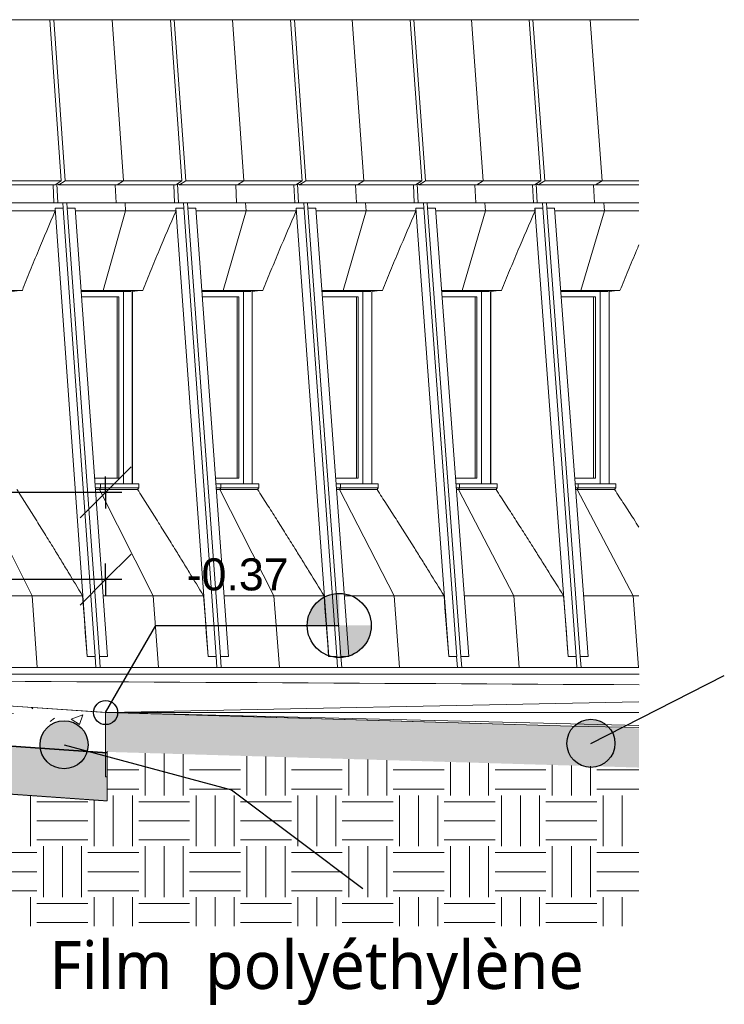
# Model space of a CAD drawing. Header units: centimetres. Extents: x -1261 to 4500, y -385 to 591.
# Tile 7 of 16: x 1493 to 1933, y -219 to 396. Entities that reach past the tile are written whole.
import ezdxf

# ---------------------------------------------------------------- set-up
doc = ezdxf.new("R2010")
doc.units = ezdxf.units.CM
doc.linetypes.add('Projeté', pattern=[0.396875, 0.238125, -0.15875])
for name, color, linetype, lineweight in [('0-1', 7, 'Continuous', 5), ('ANNOTATIONS-2', 7, 'Continuous', 9), ('ANNOTATIONS-4', 7, 'Continuous', 35), ('ANNOTATIONS-5', 7, 'Projeté', 9), ('COTGEN-100', 7, 'Continuous', 30), ('SERRU-traverse', 7, 'Continuous', 9), ('SOL', 7, 'Continuous', 13), ('Solide topographique', 7, 'Continuous', 9)]:
    doc.layers.add(name, color=color, linetype=linetype, lineweight=lineweight)
for name, color, linetype, lineweight, true_color in [('A-FLOR-PATT-2', 9, 'Continuous', 9, 0x808080), ('ANNOTATIONS-1', 9, 'Continuous', 9, 0x808080), ('COTGEN-1', 9, 'Continuous', 30, 0x808080), ('MENUISERIES-1', 9, 'Continuous', 13, 0x808080), ('MENUISERIES-2', 9, 'Continuous', 9, 0x808080), ('MENUISERIES-3', 7, 'Continuous', 13, 0x5c63b1), ('MUR-1', 9, 'Continuous', 18, 0x808080), ('OSSATURE-2', 9, 'Continuous', 9, 0x808080), ('OSSATURE-3', 9, 'Continuous', 18, 0x808080), ('SERRU-2', 9, 'Continuous', 9, 0x808080), ('SOL-1', 9, 'Continuous', 13, 0x808080), ('SOL-2', 9, 'Continuous', 18, 0x808080), ('SOL_C-1', 9, 'Continuous', 13, 0x808080), ('TITRARCHI-1', 1, 'Continuous', 30, 0xff0000), ('TITRARCHI-2', 7, 'Continuous', 30, 0xa0a0a0), ('Z-2', 9, 'Continuous', 9, 0x808080)]:
    doc.layers.add(name, color=color, linetype=linetype, lineweight=lineweight, true_color=true_color)
doc.styles.add('Arial', font='arial.ttf', dxfattribs={"height": 20})
doc.styles.add('Arial_2', font='arial.ttf', dxfattribs={"height": 25})
doc.styles.add('Trebuchet MS', font='trebuc.ttf', dxfattribs={"height": 30})
doc.dimstyles.new('DRMN_COTE', dxfattribs={"dimscale": 30.48, "dimtxt": 25.506485, "dimasz": 1.041667, "dimexe": 0.328084, "dimexo": 0.0625, "dimgap": 0.065617, "dimtad": 1, "dimlfac": 0.01, "dimrnd": 0.01, "dimzin": 0, "dimdsep": 46, "dimtxsty": 'Arial_2', "dimblk1": 'OBLIQUE', "dimblk2": 'OBLIQUE', "dimsah": 1, "dimcen": 0.09, "dimdle": 0.328084, "dimazin": 0, "dimtfac": 1, "dimtdec": 4, "dimtix": 1, "dimtmove": 0, "dimatfit": 3, "dimfxl": 0.328084, "dimfxlon": 1, "dimtvp": 1, "dimtolj": 1, "dimtzin": 0, "dimarcsym": 2})

# ---------------------------------------------------------------- blocks, each defined once
blk = doc.blocks.new('XXX_VIDE FENETRE - 550-377501-2021_015_1011_ARC_1_100_Coupe 3_ rampe PMR')
at = {"layer": 'MENUISERIES-1'}
for p, q in [((-208.82, 222.48), (-187.52, 222.48)), ((-191.35, 222.48), (-208.82, 222.48)), ((-187.52, 222.48), (-191.35, 222.48)), ((-187.52, 109.31), (-187.52, 222.48)), ((-184.64, 105.81), (-184.64, 225.88)), ((-178.96, 105.81), (-178.96, 225.98)), ((-191.35, 109.31), (-200.36, 109.31)), ((-200.36, 109.31), (-187.52, 109.31)), ((-184.64, 105.81), (-200.09, 105.81)), ((-200.09, 105.81), (-178.96, 105.81)), ((-191.35, 109.31), (-187.52, 109.31)), ((-178.96, 105.81), (-184.64, 105.81))]:
    blk.add_line(p, q, dxfattribs=at)
at = {"layer": 'MENUISERIES-3'}
for p, q in [((-208.82, 222.48), (-188.66, 222.48)), ((-189.51, 222.48), (-208.82, 222.48)), ((-188.66, 222.48), (-189.51, 222.48)), ((-188.66, 109.31), (-188.66, 222.48)), ((-200.36, 109.31), (-189.51, 109.31)), ((-188.66, 109.31), (-200.36, 109.31)), ((-189.51, 109.31), (-188.66, 109.31))]:
    blk.add_line(p, q, dxfattribs=at)
blk = doc.blocks.new('XXX_VIDE FENETRE - 550-V2-2021_015_1011_ARC_1_100_Coupe 3_ rampe PMR')
at = {"layer": 'MENUISERIES-1'}
for p, q in [((-283.17, 222.48), (-261.51, 222.48)), ((-265.34, 222.48), (-283.17, 222.48)), ((-261.51, 222.48), (-265.34, 222.48)), ((-261.51, 109.31), (-261.51, 222.48)), ((-258.63, 105.81), (-258.63, 225.88)), ((-252.95, 105.81), (-252.95, 225.98)), ((-265.34, 109.31), (-274.78, 109.31)), ((-274.78, 109.31), (-261.51, 109.31)), ((-258.63, 105.81), (-274.52, 105.81)), ((-274.52, 105.81), (-252.95, 105.81)), ((-265.34, 109.31), (-261.51, 109.31)), ((-252.95, 105.81), (-258.63, 105.81))]:
    blk.add_line(p, q, dxfattribs=at)
at = {"layer": 'MENUISERIES-3'}
for p, q in [((-283.17, 222.48), (-262.64, 222.48)), ((-263.49, 222.48), (-283.17, 222.48)), ((-262.64, 222.48), (-263.49, 222.48)), ((-262.64, 109.31), (-262.64, 222.48)), ((-274.78, 109.31), (-263.49, 109.31)), ((-262.64, 109.31), (-274.78, 109.31)), ((-263.49, 109.31), (-262.64, 109.31))]:
    blk.add_line(p, q, dxfattribs=at)
blk = doc.blocks.new('XXX_VIDE FENETRE - 550-V3-2021_015_1011_ARC_1_100_Coupe 3_ rampe PMR')
at = {"layer": 'MENUISERIES-1'}
for p, q in [((-357.84, 222.48), (-335.53, 222.48)), ((-339.29, 222.48), (-357.84, 222.48)), ((-335.53, 222.48), (-339.29, 222.48)), ((-335.53, 109.31), (-335.53, 222.48)), ((-332.63, 105.81), (-332.63, 225.88)), ((-327.05, 105.81), (-327.05, 225.98)), ((-339.29, 109.31), (-349.53, 109.31)), ((-349.53, 109.31), (-335.53, 109.31)), ((-332.63, 105.81), (-349.28, 105.81)), ((-349.28, 105.81), (-327.05, 105.81)), ((-339.29, 109.31), (-335.53, 109.31)), ((-327.05, 105.81), (-332.63, 105.81))]:
    blk.add_line(p, q, dxfattribs=at)
at = {"layer": 'MENUISERIES-3'}
for p, q in [((-357.84, 222.48), (-336.65, 222.48)), ((-337.48, 222.48), (-357.84, 222.48)), ((-336.65, 222.48), (-337.48, 222.48)), ((-336.65, 109.31), (-336.65, 222.48)), ((-349.53, 109.31), (-337.48, 109.31)), ((-336.65, 109.31), (-349.53, 109.31)), ((-337.48, 109.31), (-336.65, 109.31))]:
    blk.add_line(p, q, dxfattribs=at)
blk = doc.blocks.new('XXX_VIDE FENETRE - 550-V4-2021_015_1011_ARC_1_100_Coupe 3_ rampe PMR')
at = {"layer": 'MENUISERIES-1'}
for p, q in [((-432.84, 222.48), (-410.03, 222.48)), ((-413.75, 222.48), (-432.84, 222.48)), ((-410.03, 222.48), (-413.75, 222.48)), ((-410.03, 109.31), (-410.03, 222.48)), ((-407.11, 105.81), (-407.11, 225.88)), ((-401.59, 105.81), (-401.59, 225.98)), ((-413.75, 109.31), (-424.61, 109.31)), ((-424.61, 109.31), (-410.03, 109.31)), ((-407.11, 105.81), (-424.36, 105.81)), ((-424.36, 105.81), (-401.59, 105.81)), ((-413.75, 109.31), (-410.03, 109.31)), ((-401.59, 105.81), (-407.11, 105.81))]:
    blk.add_line(p, q, dxfattribs=at)
at = {"layer": 'MENUISERIES-3'}
for p, q in [((-432.84, 222.48), (-411.13, 222.48)), ((-411.96, 222.48), (-432.84, 222.48)), ((-411.13, 222.48), (-411.96, 222.48)), ((-411.13, 109.31), (-411.13, 222.48)), ((-424.61, 109.31), (-411.96, 109.31)), ((-411.13, 109.31), (-424.61, 109.31)), ((-411.96, 109.31), (-411.13, 109.31))]:
    blk.add_line(p, q, dxfattribs=at)
blk = doc.blocks.new('XXX_VIDE FENETRE - 550-V5-2021_015_1011_ARC_1_100_Coupe 3_ rampe PMR')
at = {"layer": 'MENUISERIES-1'}
for p, q in [((-508.15, 222.48), (-484.84, 222.48)), ((-488.53, 222.48), (-508.15, 222.48)), ((-484.84, 222.48), (-488.53, 222.48)), ((-484.84, 109.31), (-484.84, 222.48)), ((-481.91, 105.81), (-481.91, 225.88)), ((-476.45, 105.81), (-476.45, 225.98)), ((-488.53, 109.31), (-500.01, 109.31)), ((-500.01, 109.31), (-484.84, 109.31)), ((-481.91, 105.81), (-499.76, 105.81)), ((-499.76, 105.81), (-476.45, 105.81)), ((-488.53, 109.31), (-484.84, 109.31)), ((-476.45, 105.81), (-481.91, 105.81))]:
    blk.add_line(p, q, dxfattribs=at)
at = {"layer": 'MENUISERIES-3'}
for p, q in [((-508.15, 222.48), (-485.93, 222.48)), ((-486.75, 222.48), (-508.15, 222.48)), ((-485.93, 222.48), (-486.75, 222.48)), ((-485.93, 109.31), (-485.93, 222.48)), ((-500.01, 109.31), (-486.75, 109.31)), ((-485.93, 109.31), (-500.01, 109.31)), ((-486.75, 109.31), (-485.93, 109.31))]:
    blk.add_line(p, q, dxfattribs=at)
blk = doc.blocks.new('Garde-corps - Garde-corps-488018-2021_015_1011_ARC_1_100_Coupe 3_ rampe PMR')
at = {"layer": 'SERRU-traverse'}
for p, q in [((-492.26, -37.03), (-1019.02, -0.01)), ((-492.24, -37.03), (-1014.22, -0.35))]:
    blk.add_line(p, q, dxfattribs=at)
blk = doc.blocks.new('B02_ARC_rvt-2-2021_015_1011_ARC_1_100_Coupe 3_ rampe PMR')
at = {"layer": 'A-FLOR-PATT-2'}
h = blk.add_hatch(dxfattribs=at)
h.set_pattern_fill('FP_6', color=256, style=0, pattern_type=2)
h.set_pattern_definition([(50, (-980.47, -180), (72.874, -6.376), [7.62, -83.82]), (355, (-980.47, -180), (-14.097, 76.422), [6.096, -67.056]), (100.451, (-974.4, -180.53), (58.777, 70.047), [6.476, -71.236]), (46.184, (-980.47, -159.68), (108.431, -16.817), [11.43, -125.73]), (96.636, (-971.44, -161.08), (94.96, 98.97), [9.714, -106.854]), (351.184, (-980.47, -159.68), (94.962, 98.97), [9.144, -100.584]), (21, (-970.31, -164.76), (60.646, -40.9065), [7.62, -83.82]), (326, (-970.31, -164.76), (24.721, 73.675), [6.096, -67.056]), (71.451, (-965.26, -168.17), (85.367, 32.769), [6.476, -71.236]), (37.5, (-980.472, -180), (1.2355, 33.8224), [3.353, -62.89, 3.353, -64.719, -67.31]), (37.5, (-980.472, -180), (1.2355, 33.8224), [-134.315, 3.353, -63.957]), (7.5, (-980.472, -180), (26.7281, 40.0725), [3.353, -35.458, 3.353, -61.366, -25.654]), (7.5, (-980.472, -180), (26.7281, 40.0725), [-103.53, 3.353, -22.301]), (327.5, (-1003.13, -180), (54.2363, -2.2921), [3.353, -22.047, 3.353, -75.895, -105.156]), (327.5, (-1003.13, -180), (54.2363, -2.2921), [-104.648, 3.353, -101.803]), (317.5, (-1013.29, -180), (59.2516, 10.17), [3.353, -29.667, 3.353, -49.276, -74.676]), (317.5, (-1013.29, -180), (59.2516, 10.17), [-85.649, 3.353, -71.323])])
h.paths.add_polyline_path([(-493.11, -62), (-493.11, -37), (-590.89, -30.19), (-1040.09, 0), (-1298.26, 0), (-1298.26, -25), (-1039.84, -25), (-534.74, -59.07), (-497.3, -61.71)])
at = {"layer": 'SOL'}
for p, q in [((-492.46, -37.01), (-160.4, -45.12)), ((-202.32, -45.56), (-492.4, -37.01))]:
    blk.add_line(p, q, dxfattribs=at)
at = {"layer": 'SOL-1'}
for p, q in [((-1019.04, -0.03), (-492.96, -37)), ((-492.96, -37), (-493.11, -37)), ((-493.11, -37), (-492.9, -37)), ((-492.61, -37), (-160.4, -37))]:
    blk.add_line(p, q, dxfattribs=at)
at = {"layer": 'SOL_C-1'}
for p, q in [((-493.11, -37), (-570.52, -31.56)), ((-493.11, -62), (-493.11, -37)), ((-202.32, -45.56), (-493.11, -37)), ((-493.11, -37), (-493.11, -77)), ((-160.4, -46.25), (-202.32, -45.56)), ((-570.52, -56.56), (-493.11, -62)), ((-493.11, -77), (-492.12, -77.03))]:
    blk.add_line(p, q, dxfattribs=at)
at = {"layer": 'Solide topographique'}
for p, q in [((-160.4, -30.3), (-491.82, -37)), ((-492.12, -77.03), (-492.12, -92.14))]:
    blk.add_line(p, q, dxfattribs=at)
blk.add_open_spline([(-672.71, -16.8), (-499.49, -17.74), (-328.64, -18.67), (-160.32, -19.61)], degree=3, dxfattribs=at)
at = {"layer": 'MENUISERIES-2'}
for name in ['XXX_VIDE FENETRE - 550-V5-2021_015_1011_ARC_1_100_Coupe 3_ rampe PMR', 'XXX_VIDE FENETRE - 550-V4-2021_015_1011_ARC_1_100_Coupe 3_ rampe PMR', 'XXX_VIDE FENETRE - 550-V3-2021_015_1011_ARC_1_100_Coupe 3_ rampe PMR', 'XXX_VIDE FENETRE - 550-V2-2021_015_1011_ARC_1_100_Coupe 3_ rampe PMR', 'XXX_VIDE FENETRE - 550-377501-2021_015_1011_ARC_1_100_Coupe 3_ rampe PMR']:
    blk.add_blockref(name, (0, 0), dxfattribs=at)
at = {"layer": 'SERRU-2'}
blk.add_blockref('Garde-corps - Garde-corps-488018-2021_015_1011_ARC_1_100_Coupe 3_ rampe PMR', (0, 0), dxfattribs=at)
blk = doc.blocks.new('20_MUR PREFA_01 - Type 1-V16-2021_015_1011_ARC_1_100_Coupe 3_ rampe PMR')
at = {"layer": 'Z-2'}
for p, q in [((-564.43, 395.59), (-575.89, 395.59)), ((-557.4, 294.93), (-564.43, 395.59)), ((-562.46, 292.47), (-561.93, 281.23)), ((-557.4, 294.93), (-561.26, 292.47)), ((-556.43, 281.23), (-561.93, 281.23)), ((-556.08, 276.17), (-556.43, 281.23)), ((-570.01, 226.58), (-556.08, 276.17)), ((-570.01, 226.58), (-575.41, 225.88)), ((-574.76, 105.79), (-571.63, 105.79)), ((-571.63, 103.42), (-571.63, 105.79)), ((-571.63, 103.42), (-572.24, 102.3)), ((-539.03, 35.93), (-572.24, 102.3)), ((-535.76, -8.88), (-539.03, 35.93)), ((-535.76, -8.88), (-545.04, -8.88))]:
    blk.add_line(p, q, dxfattribs=at)
blk = doc.blocks.new('20_MUR PREFA_01 - Type 1-V17-2021_015_1011_ARC_1_100_Coupe 3_ rampe PMR')
at = {"layer": 'Z-2'}
for p, q in [((-489.05, 395.59), (-500.63, 395.59)), ((-481.96, 294.93), (-489.05, 395.59)), ((-487.06, 292.47), (-486.53, 281.23)), ((-481.96, 294.93), (-485.85, 292.47)), ((-480.97, 281.23), (-486.53, 281.23)), ((-480.62, 276.17), (-480.97, 281.23)), ((-494.69, 226.58), (-480.62, 276.17)), ((-494.69, 226.58), (-500.14, 225.88)), ((-499.48, 105.79), (-496.33, 105.79)), ((-496.33, 103.42), (-496.33, 105.79)), ((-496.33, 103.42), (-496.94, 102.3)), ((-463.4, 35.93), (-496.94, 102.3)), ((-460.09, -8.88), (-463.4, 35.93)), ((-460.09, -8.88), (-469.47, -8.88))]:
    blk.add_line(p, q, dxfattribs=at)
blk = doc.blocks.new('20_MUR PREFA_01 - Type 1-V18-2021_015_1011_ARC_1_100_Coupe 3_ rampe PMR')
at = {"layer": 'Z-2'}
for p, q in [((-414, 395.59), (-425.69, 395.59)), ((-406.83, 294.93), (-414, 395.59)), ((-411.98, 292.47), (-411.44, 281.23)), ((-406.83, 294.93), (-410.76, 292.47)), ((-405.83, 281.23), (-411.44, 281.23)), ((-405.47, 276.17), (-405.83, 281.23)), ((-419.69, 226.58), (-405.47, 276.17)), ((-419.69, 226.58), (-425.19, 225.88)), ((-424.36, 105.79), (-421.34, 105.79)), ((-421.34, 103.42), (-421.34, 105.79)), ((-421.34, 103.42), (-421.96, 102.3)), ((-388.08, 35.93), (-421.96, 102.3)), ((-384.74, -8.88), (-388.08, 35.93)), ((-384.74, -8.88), (-394.22, -8.88))]:
    blk.add_line(p, q, dxfattribs=at)
blk = doc.blocks.new('20_MUR PREFA_01 - Type 1-V19-2021_015_1011_ARC_1_100_Coupe 3_ rampe PMR')
at = {"layer": 'Z-2'}
for p, q in [((-339.26, 395.59), (-351.06, 395.59)), ((-332.02, 294.93), (-339.26, 395.59)), ((-337.22, 292.47), (-336.68, 281.23)), ((-332.02, 294.93), (-335.99, 292.47)), ((-331.01, 281.23), (-336.68, 281.23)), ((-330.65, 276.17), (-331.01, 281.23)), ((-345, 226.58), (-330.65, 276.17)), ((-345, 226.58), (-350.56, 225.88)), ((-349.28, 105.79), (-346.67, 105.79)), ((-346.67, 103.42), (-346.67, 105.79)), ((-346.67, 103.42), (-347.3, 102.3)), ((-313.09, 35.93), (-347.3, 102.3)), ((-309.72, -8.88), (-313.09, 35.93)), ((-309.72, -8.88), (-319.28, -8.88))]:
    blk.add_line(p, q, dxfattribs=at)
blk = doc.blocks.new('20_MUR PREFA_01 - Type 1-V20-2021_015_1011_ARC_1_100_Coupe 3_ rampe PMR')
at = {"layer": 'Z-2'}
for p, q in [((-264.84, 395.59), (-276.76, 395.59)), ((-257.53, 294.93), (-264.84, 395.59)), ((-262.79, 292.47), (-262.24, 281.23)), ((-257.53, 294.93), (-261.54, 292.47)), ((-256.52, 281.23), (-262.24, 281.23)), ((-256.15, 276.17), (-256.52, 281.23)), ((-270.64, 226.58), (-256.15, 276.17)), ((-270.64, 226.58), (-276.26, 225.88)), ((-274.52, 105.79), (-272.33, 105.79)), ((-272.33, 103.42), (-272.33, 105.79)), ((-272.33, 103.42), (-272.97, 102.3)), ((-238.42, 35.93), (-272.97, 102.3)), ((-235.02, -8.88), (-238.42, 35.93)), ((-235.02, -8.88), (-244.68, -8.88))]:
    blk.add_line(p, q, dxfattribs=at)
blk = doc.blocks.new('20_MUR PREFA_01 - Type 1-V21-2021_015_1011_ARC_1_100_Coupe 3_ rampe PMR')
at = {"layer": 'Z-2'}
for p, q in [((-190.76, 395.59), (-202.79, 395.59)), ((-183.38, 294.93), (-190.76, 395.59)), ((-188.69, 292.47), (-188.13, 281.23)), ((-183.38, 294.93), (-187.42, 292.47)), ((-182.35, 281.23), (-188.13, 281.23)), ((-181.98, 276.17), (-182.35, 281.23)), ((-196.61, 226.58), (-181.98, 276.17)), ((-196.61, 226.58), (-202.28, 225.88)), ((-200.09, 105.79), (-198.32, 105.79)), ((-198.32, 103.42), (-198.32, 105.79)), ((-198.32, 103.42), (-198.96, 102.3)), ((-164.09, 35.93), (-198.96, 102.3)), ((-160.64, -8.88), (-164.09, 35.93)), ((-160.64, -8.88), (-170.4, -8.88))]:
    blk.add_line(p, q, dxfattribs=at)
blk = doc.blocks.new('B02_DC_STR_rvt-2-2021_015_1011_ARC_1_100_Coupe 3_ rampe PMR')
at = {"layer": 'MUR-1'}
for p, q in [((-671.38, 395.59), (-437.36, 395.59)), ((-424.11, 395.59), (-658.28, 395.59)), ((-424.11, 395.59), (-437.36, 395.59)), ((-834.13, -13), (-160.34, -13)), ((-160.32, -13), (-834.07, -13)), ((-536.21, -13), (-658.28, -13)), ((-555.83, -13), (-534.05, -13)), ((-536.21, -13), (-515.66, -13)), ((-524.87, -13), (-515.68, -13))]:
    blk.add_line(p, q, dxfattribs=at)
at = {"layer": 'OSSATURE-2'}
for p, q in [((-612.49, 395.59), (-539.3, 395.59)), ((-601.03, 395.59), (-527.84, 395.59)), ((-544.02, 395.59), (-595.04, 395.59)), ((-544.02, 395.59), (-561.19, 395.59)), ((-559.43, 395.59), (-542.26, 395.59)), ((-508.4, 395.59), (-559.43, 395.59)), ((-491.23, 395.59), (-542.26, 395.59)), ((-539.3, 395.59), (-527.84, 395.59)), ((-525.49, 395.59), (-537.07, 395.59)), ((-537.07, 395.59), (-464.19, 395.59)), ((-527.84, 395.59), (-520.81, 294.93)), ((-518.4, 294.93), (-525.49, 395.59)), ((-525.49, 395.59), (-452.61, 395.59)), ((-491.23, 395.59), (-508.4, 395.59)), ((-506.64, 395.59), (-489.47, 395.59)), ((-455.62, 395.59), (-506.64, 395.59)), ((-438.45, 395.59), (-489.47, 395.59)), ((-464.19, 395.59), (-452.61, 395.59)), ((-450.28, 395.59), (-461.97, 395.59)), ((-461.97, 395.59), (-389.4, 395.59)), ((-438.45, 395.59), (-455.62, 395.59)), ((-452.61, 395.59), (-445.52, 294.93)), ((-443.11, 294.93), (-450.28, 395.59)), ((-450.28, 395.59), (-377.71, 395.59)), ((-389.4, 395.59), (-377.71, 395.59)), ((-375.38, 395.59), (-387.19, 395.59)), ((-387.19, 395.59), (-314.94, 395.59)), ((-377.71, 395.59), (-370.54, 294.93)), ((-368.14, 294.93), (-375.38, 395.59)), ((-375.38, 395.59), (-303.13, 395.59)), ((-314.94, 395.59), (-303.13, 395.59)), ((-300.81, 395.59), (-312.73, 395.59)), ((-312.73, 395.59), (-240.8, 395.59)), ((-303.13, 395.59), (-295.89, 294.93)), ((-293.5, 294.93), (-300.81, 395.59)), ((-300.81, 395.59), (-228.87, 395.59)), ((-240.8, 395.59), (-228.87, 395.59)), ((-226.57, 395.59), (-238.6, 395.59)), ((-238.6, 395.59), (-166.98, 395.59)), ((-228.87, 395.59), (-221.56, 294.93)), ((-219.19, 294.93), (-226.57, 395.59)), ((-226.57, 395.59), (-160.4, 395.59)), ((-166.98, 395.59), (-160.4, 395.59)), ((-160.4, 395.59), (-164.8, 395.59)), ((-164.8, 395.59), (-160.4, 395.59)), ((-597.85, 292.47), (-524.67, 292.47)), ((-520.81, 294.93), (-594, 294.93)), ((-525.87, 292.47), (-525.33, 281.23)), ((-520.81, 294.93), (-524.67, 292.47)), ((-522.97, 281.23), (-523.54, 293.19)), ((-523.42, 293.26), (-522.29, 292.47)), ((-522.29, 292.47), (-518.4, 294.93)), ((-522.29, 292.47), (-449.41, 292.47)), ((-445.52, 294.93), (-518.4, 294.93)), ((-450.62, 292.47), (-450.09, 281.23)), ((-445.52, 294.93), (-449.41, 292.47)), ((-447.73, 281.23), (-448.3, 293.17)), ((-448.17, 293.25), (-447.04, 292.47)), ((-447.04, 292.47), (-443.11, 294.93)), ((-447.04, 292.47), (-374.47, 292.47)), ((-370.54, 294.93), (-443.11, 294.93)), ((-375.7, 292.47), (-375.16, 281.23)), ((-370.54, 294.93), (-374.47, 292.47)), ((-372.8, 281.23), (-373.39, 293.15)), ((-373.24, 293.24), (-372.12, 292.47)), ((-372.12, 292.47), (-368.14, 294.93)), ((-372.12, 292.47), (-299.86, 292.47)), ((-295.89, 294.93), (-368.14, 294.93)), ((-301.1, 292.47), (-300.55, 281.23)), ((-295.89, 294.93), (-299.86, 292.47)), ((-298.21, 281.23), (-298.79, 293.13)), ((-298.63, 293.23), (-297.51, 292.47)), ((-297.51, 292.47), (-293.5, 294.93)), ((-297.51, 292.47), (-225.57, 292.47)), ((-221.56, 294.93), (-293.5, 294.93)), ((-226.82, 292.47), (-226.27, 281.23)), ((-221.56, 294.93), (-225.57, 292.47)), ((-223.94, 281.23), (-224.53, 293.11)), ((-224.35, 293.22), (-223.23, 292.47)), ((-223.23, 292.47), (-219.19, 294.93)), ((-223.23, 292.47), (-160.4, 292.47)), ((-160.4, 294.93), (-219.19, 294.93)), ((-598.52, 281.23), (-525.38, 281.23)), ((-593.02, 281.23), (-519.84, 281.23)), ((-525.33, 281.23), (-519.84, 281.23)), ((-519.61, 278), (-524.66, 278)), ((-524.66, 278), (-524.65, 278)), ((-519.6, 278), (-524.65, 278)), ((-524.65, 278), (-504.7, -2)), ((-517.41, 281.23), (-522.97, 281.23)), ((-522.97, 281.23), (-450.09, 281.23)), ((-519.84, 281.23), (-519.61, 278)), ((-519.6, 278), (-499.65, -2)), ((-517.18, 278), (-517.41, 281.23)), ((-517.41, 281.23), (-444.53, 281.23)), ((-512.15, 278), (-517.18, 278)), ((-497.02, -2), (-517.18, 278)), ((-512.15, 278), (-517.18, 278)), ((-492, -2), (-512.15, 278)), ((-450.09, 281.23), (-444.53, 281.23)), ((-444.3, 278), (-449.33, 278)), ((-449.33, 278), (-449.32, 278)), ((-444.3, 278), (-449.32, 278)), ((-449.32, 278), (-429.17, -2)), ((-442.12, 281.23), (-447.73, 281.23)), ((-447.73, 281.23), (-375.16, 281.23)), ((-444.53, 281.23), (-444.3, 278)), ((-444.3, 278), (-424.14, -2)), ((-441.89, 278), (-442.12, 281.23)), ((-442.12, 281.23), (-369.55, 281.23)), ((-436.88, 278), (-441.89, 278)), ((-436.87, 278), (-441.88, 278)), ((-421.52, -2), (-441.88, 278)), ((-416.52, -2), (-436.87, 278)), ((-375.16, 281.23), (-369.55, 281.23)), ((-369.32, 278), (-374.33, 278)), ((-374.33, 278), (-374.31, 278)), ((-369.31, 278), (-374.31, 278)), ((-374.31, 278), (-353.96, -2)), ((-367.14, 281.23), (-372.8, 281.23)), ((-372.8, 281.23), (-300.55, 281.23)), ((-369.55, 281.23), (-369.32, 278)), ((-369.31, 278), (-348.96, -2)), ((-366.91, 278), (-367.14, 281.23)), ((-367.14, 281.23), (-294.89, 281.23)), ((-361.92, 278), (-366.91, 278)), ((-361.92, 278), (-366.9, 278)), ((-346.35, -2), (-366.9, 278)), ((-341.36, -2), (-361.92, 278)), ((-300.55, 281.23), (-294.89, 281.23)), ((-294.65, 278), (-299.64, 278)), ((-299.64, 278), (-299.63, 278)), ((-294.64, 278), (-299.63, 278)), ((-299.63, 278), (-279.07, -2)), ((-292.49, 281.23), (-298.21, 281.23)), ((-298.21, 281.23), (-226.27, 281.23)), ((-294.89, 281.23), (-294.65, 278)), ((-294.64, 278), (-274.09, -2)), ((-292.25, 278), (-292.49, 281.23)), ((-292.49, 281.23), (-220.55, 281.23)), ((-287.28, 278), (-292.25, 278)), ((-271.49, -2), (-292.25, 278)), ((-287.29, 278), (-292.25, 278)), ((-266.53, -2), (-287.28, 278)), ((-226.27, 281.23), (-220.55, 281.23)), ((-220.32, 278), (-225.28, 278)), ((-225.28, 278), (-225.27, 278)), ((-220.31, 278), (-225.27, 278)), ((-225.27, 278), (-204.52, -2)), ((-218.16, 281.23), (-223.94, 281.23)), ((-223.94, 281.23), (-160.4, 281.23)), ((-220.55, 281.23), (-220.32, 278)), ((-220.31, 278), (-199.55, -2)), ((-217.93, 278), (-218.16, 281.23)), ((-218.16, 281.23), (-160.4, 281.23)), ((-212.98, 278), (-217.93, 278)), ((-212.98, 278), (-217.92, 278)), ((-196.97, -2), (-217.92, 278)), ((-192.03, -2), (-212.98, 278)), ((-587.61, 276.17), (-524.54, 276.17)), ((-512.02, 276.17), (-449.21, 276.17)), ((-436.74, 276.17), (-374.2, 276.17)), ((-361.78, 276.17), (-299.51, 276.17)), ((-287.15, 276.17), (-225.15, 276.17)), ((-212.84, 276.17), (-160.4, 276.17)), ((-584.08, 226.58), (-545.07, 226.58)), ((-508.45, 226.58), (-469.85, 226.58)), ((-508.4, 225.88), (-477.1, 225.88)), ((-476.49, 105.81), (-476.49, 225.96)), ((-433.14, 226.58), (-394.95, 226.58)), ((-433.08, 225.88), (-402.25, 225.88)), ((-401.63, 105.81), (-401.63, 225.96)), ((-358.14, 226.58), (-320.38, 226.58)), ((-358.09, 225.88), (-327.73, 225.88)), ((-327.09, 105.81), (-327.09, 225.96)), ((-283.47, 226.58), (-246.13, 226.58)), ((-283.42, 225.88), (-253.53, 225.88)), ((-252.88, 105.79), (-252.88, 225.96)), ((-209.13, 226.58), (-172.21, 226.58)), ((-209.08, 225.88), (-179.65, 225.88)), ((-179, 105.81), (-179, 225.96)), ((-472.43, 105.79), (-499.76, 105.79)), ((-499.76, 105.79), (-476.44, 105.79)), ((-472.43, 105.79), (-476.44, 105.79)), ((-397.55, 105.79), (-424.36, 105.79)), ((-424.36, 105.79), (-401.58, 105.79)), ((-397.55, 105.79), (-401.58, 105.79)), ((-322.98, 105.79), (-349.28, 105.79)), ((-349.28, 105.79), (-327.04, 105.79)), ((-322.98, 105.79), (-327.04, 105.79)), ((-248.75, 105.79), (-274.52, 105.79)), ((-274.52, 105.79), (-252.83, 105.79)), ((-248.75, 105.79), (-252.83, 105.79)), ((-174.84, 105.79), (-200.09, 105.79)), ((-200.09, 105.79), (-178.95, 105.79)), ((-174.84, 105.79), (-178.95, 105.79)), ((-499.58, 103.42), (-472.44, 103.42)), ((-499.5, 102.3), (-473.22, 102.3)), ((-473.22, 102.3), (-472.44, 103.42)), ((-424.18, 103.42), (-397.55, 103.42)), ((-424.1, 102.3), (-398.34, 102.3)), ((-398.34, 102.3), (-397.55, 103.42)), ((-349.1, 103.42), (-322.99, 103.42)), ((-349.02, 102.3), (-323.78, 102.3)), ((-323.78, 102.3), (-322.99, 103.42)), ((-274.35, 103.42), (-248.75, 103.42)), ((-274.26, 102.3), (-249.55, 102.3)), ((-249.55, 102.3), (-248.75, 103.42)), ((-199.92, 103.42), (-174.84, 103.42)), ((-199.83, 102.3), (-175.64, 102.3)), ((-175.64, 102.3), (-174.84, 103.42)), ((-570.5, 35.93), (-507.51, 35.93)), ((-494.73, 35.93), (-432.01, 35.93)), ((-419.28, 35.93), (-356.82, 35.93)), ((-344.15, 35.93), (-281.97, 35.93)), ((-269.34, 35.93), (-207.44, 35.93)), ((-194.87, 35.93), (-160.4, 35.93)), ((-504.72, -2), (-499.67, -2)), ((-504.7, -2), (-504.72, -2)), ((-499.65, -2), (-504.7, -2)), ((-499.67, -2), (-499.16, -8.88)), ((-496.53, -8.88), (-497.04, -2)), ((-497.04, -2), (-492.01, -2)), ((-497.02, -2), (-497.04, -2)), ((-492, -2), (-497.02, -2)), ((-429.19, -2), (-424.16, -2)), ((-429.17, -2), (-429.19, -2)), ((-424.14, -2), (-429.17, -2)), ((-424.16, -2), (-423.65, -8.88)), ((-421.03, -8.88), (-421.54, -2)), ((-421.54, -2), (-416.53, -2)), ((-421.52, -2), (-421.54, -2)), ((-416.52, -2), (-421.52, -2)), ((-353.98, -2), (-348.97, -2)), ((-353.96, -2), (-353.98, -2)), ((-348.96, -2), (-353.96, -2)), ((-348.97, -2), (-348.46, -8.88)), ((-345.84, -8.88), (-346.36, -2)), ((-346.36, -2), (-341.37, -2)), ((-346.35, -2), (-346.36, -2)), ((-341.36, -2), (-346.35, -2)), ((-279.09, -2), (-274.11, -2)), ((-279.07, -2), (-279.09, -2)), ((-274.09, -2), (-279.07, -2)), ((-274.11, -2), (-273.59, -8.88)), ((-270.98, -8.88), (-271.51, -2)), ((-271.51, -2), (-266.54, -2)), ((-271.49, -2), (-271.51, -2)), ((-266.53, -2), (-271.49, -2)), ((-204.53, -2), (-199.57, -2)), ((-204.52, -2), (-204.53, -2)), ((-199.55, -2), (-204.52, -2)), ((-199.57, -2), (-199.05, -8.88)), ((-196.45, -8.88), (-196.98, -2)), ((-196.98, -2), (-192.04, -2)), ((-196.97, -2), (-196.98, -2)), ((-192.03, -2), (-196.97, -2)), ((-572.35, -8.88), (-499.16, -8.88)), ((-499.16, -8.88), (-502.49, -8.88)), ((-499.97, -8.88), (-496.53, -8.88)), ((-496.53, -8.88), (-423.65, -8.88)), ((-423.65, -8.88), (-427.03, -8.88)), ((-424.52, -8.88), (-421.03, -8.88)), ((-421.03, -8.88), (-348.46, -8.88)), ((-348.46, -8.88), (-351.88, -8.88)), ((-349.38, -8.88), (-345.84, -8.88)), ((-345.84, -8.88), (-273.59, -8.88)), ((-273.59, -8.88), (-277.06, -8.88)), ((-274.57, -8.88), (-270.98, -8.88)), ((-270.98, -8.88), (-199.05, -8.88)), ((-199.05, -8.88), (-202.56, -8.88)), ((-200.09, -8.88), (-196.45, -8.88)), ((-196.45, -8.88), (-160.4, -8.88))]:
    blk.add_line(p, q, dxfattribs=at)
at = {"layer": 'OSSATURE-2', "flags": 128}
for points in [[(-524.54, 276.17), (-524.6, 277.09), (-524.66, 278)], [(-449.21, 276.17), (-449.27, 277.09), (-449.33, 278)], [(-374.2, 276.17), (-374.26, 277.09), (-374.33, 278)], [(-299.51, 276.17), (-299.58, 277.09), (-299.64, 278)], [(-225.15, 276.17), (-225.22, 277.09), (-225.28, 278)], [(-551.66, 225.96), (-548.36, 226.27), (-545.07, 226.58)], [(-476.45, 225.97), (-473.17, 226.27), (-469.85, 226.58)], [(-401.59, 225.97), (-398.29, 226.27), (-394.95, 226.58)], [(-327.05, 225.97), (-323.74, 226.27), (-320.38, 226.58)], [(-252.88, 225.96), (-249.51, 226.27), (-246.13, 226.58)], [(-178.96, 225.97), (-175.6, 226.27), (-172.21, 226.58)], [(-472.44, 103.42), (-472.44, 104.61), (-472.43, 105.79)], [(-397.55, 103.42), (-397.55, 104.61), (-397.55, 105.79)], [(-322.99, 103.42), (-322.99, 104.61), (-322.98, 105.79)], [(-248.75, 103.42), (-248.75, 104.61), (-248.75, 105.79)], [(-174.84, 103.42), (-174.84, 104.61), (-174.84, 105.79)], [(-504.72, -2), (-505.27, 5.59), (-505.83, 13.17), (-506.39, 20.76), (-506.95, 28.35), (-507.51, 35.93)], [(-429.19, -2), (-429.75, 5.59), (-430.31, 13.17), (-430.88, 20.76), (-431.44, 28.35), (-432.01, 35.93)], [(-353.98, -2), (-354.55, 5.59), (-355.12, 13.17), (-355.69, 20.76), (-356.26, 28.35), (-356.82, 35.93)], [(-279.09, -2), (-279.67, 5.59), (-280.24, 13.17), (-280.82, 20.76), (-281.39, 28.35), (-281.97, 35.93)], [(-204.53, -2), (-205.11, 5.59), (-205.69, 13.17), (-206.27, 20.76), (-206.86, 28.35), (-207.44, 35.93)]]:
    blk.add_lwpolyline(points, dxfattribs=at)
at = {"layer": 'OSSATURE-2'}
for points, knots in [([(-545.07, 226.58), (-543.44, 230.73), (-540.15, 239.02), (-533.4, 255.56), (-528.15, 267.94), (-524.54, 276.17)], [0, 0, 0, 0, 0.25, 0.5, 1, 1, 1, 1]), ([(-469.85, 226.58), (-468.21, 230.73), (-464.9, 239.02), (-458.12, 255.56), (-452.84, 267.94), (-449.21, 276.17)], [0, 0, 0, 0, 0.25, 0.5, 1, 1, 1, 1]), ([(-394.95, 226.58), (-393.3, 230.73), (-389.97, 239.02), (-383.16, 255.56), (-377.85, 267.94), (-374.2, 276.17)], [0, 0, 0, 0, 0.25, 0.5, 1, 1, 1, 1]), ([(-320.38, 226.58), (-318.72, 230.73), (-315.37, 239.02), (-308.51, 255.56), (-303.18, 267.94), (-299.51, 276.17)], [0, 0, 0, 0, 0.25, 0.5, 1, 1, 1, 1]), ([(-246.13, 226.58), (-244.46, 230.73), (-241.09, 239.02), (-234.2, 255.56), (-228.83, 267.94), (-225.15, 276.17)], [0, 0, 0, 0, 0.25, 0.5, 1, 1, 1, 1]), ([(-172.21, 226.58), (-170.53, 230.73), (-167.14, 239.02), (-163.18, 248.48), (-160.91, 253.8), (-160.4, 254.99)], [0, 0, 0, 0, 0.25, 0.5, 0.5720125, 0.5720125, 0.5720125, 0.5720125]), ([(-507.51, 35.93), (-510.47, 40.86), (-514.93, 48.24), (-520.92, 58.08), (-525.81, 66.07), (-531.11, 74.67), (-536.83, 83.88), (-542.6, 93.1), (-546.47, 99.23), (-548.42, 102.3)], [0, 0, 0, 0, 0.222222, 0.333333, 0.444444, 0.583333, 0.722222, 0.861111, 1, 1, 1, 1]), ([(-432.01, 35.93), (-434.99, 40.86), (-439.48, 48.24), (-445.52, 58.08), (-450.45, 66.07), (-455.79, 74.67), (-461.55, 83.88), (-467.36, 93.1), (-471.26, 99.23), (-473.22, 102.3)], [0, 0, 0, 0, 0.222222, 0.333333, 0.444444, 0.583333, 0.722222, 0.861111, 1, 1, 1, 1]), ([(-356.82, 35.93), (-359.83, 40.86), (-364.36, 48.24), (-370.44, 58.08), (-375.41, 66.07), (-380.79, 74.67), (-386.59, 83.88), (-392.44, 93.1), (-396.37, 99.23), (-398.34, 102.3)], [0, 0, 0, 0, 0.222222, 0.333333, 0.444444, 0.583333, 0.722222, 0.861111, 1, 1, 1, 1]), ([(-281.97, 35.93), (-285, 40.86), (-289.56, 48.24), (-295.68, 58.08), (-300.69, 66.07), (-306.1, 74.67), (-311.95, 83.88), (-317.84, 93.1), (-321.8, 99.23), (-323.78, 102.3)], [0, 0, 0, 0, 0.222222, 0.333333, 0.444444, 0.583333, 0.722222, 0.861111, 1, 1, 1, 1]), ([(-207.44, 35.93), (-210.49, 40.86), (-215.08, 48.24), (-221.25, 58.08), (-226.29, 66.07), (-231.75, 74.67), (-237.64, 83.88), (-243.57, 93.1), (-247.55, 99.23), (-249.55, 102.3)], [0, 0, 0, 0, 0.222222, 0.333333, 0.444444, 0.583333, 0.722222, 0.861111, 1, 1, 1, 1]), ([(-160.4, 78.82), (-161.48, 80.51), (-164.55, 85.27), (-169.62, 93.1), (-173.63, 99.23), (-175.64, 102.3)], [0.6459246, 0.6459246, 0.6459246, 0.6459246, 0.7222222, 0.8611111, 1, 1, 1, 1])]:
    blk.add_open_spline(points, degree=3, knots=knots, dxfattribs=at)
at = {"layer": 'SOL-2'}
for p, q in [((-575.74, -8.88), (-502.49, -8.88)), ((-499.97, -8.88), (-427.03, -8.88)), ((-424.52, -8.88), (-351.88, -8.88)), ((-349.38, -8.88), (-277.06, -8.88)), ((-274.57, -8.88), (-202.56, -8.88)), ((-200.09, -8.88), (-160.39, -8.88)), ((-834.09, -13), (-160.31, -13)), ((-533.99, -13), (-555.83, -13))]:
    blk.add_line(p, q, dxfattribs=at)
at = {"layer": 'OSSATURE-3'}
for name in ['20_MUR PREFA_01 - Type 1-V16-2021_015_1011_ARC_1_100_Coupe 3_ rampe PMR', '20_MUR PREFA_01 - Type 1-V17-2021_015_1011_ARC_1_100_Coupe 3_ rampe PMR', '20_MUR PREFA_01 - Type 1-V18-2021_015_1011_ARC_1_100_Coupe 3_ rampe PMR', '20_MUR PREFA_01 - Type 1-V19-2021_015_1011_ARC_1_100_Coupe 3_ rampe PMR', '20_MUR PREFA_01 - Type 1-V20-2021_015_1011_ARC_1_100_Coupe 3_ rampe PMR', '20_MUR PREFA_01 - Type 1-V21-2021_015_1011_ARC_1_100_Coupe 3_ rampe PMR']:
    blk.add_blockref(name, (0, 0), dxfattribs=at)
blk = doc.blocks.new('DIMBLOCK6-2021_015_1011_ARC_1_100_Coupe 3_ rampe PMR')
at = {"layer": 'COTGEN-100', "color": 8, "true_color": 0x808080}
for p, q in [((996.74, 46.01), (1012.61, 61.89)), ((1546.88, 46.01), (1562.75, 61.89)), ((996.74, 46.01), (996.74, 56.01)), ((1546.88, 46.01), (1546.88, 56.01)), ((996.74, 46.01), (980.86, 30.14)), ((1556.88, 46.01), (986.74, 46.01)), ((996.74, 46.01), (996.74, 36.01)), ((1546.88, 46.01), (1531, 30.14)), ((1546.88, 46.01), (1546.88, 36.01))]:
    blk.add_line(p, q, dxfattribs=at)
at = {"layer": 'COTGEN-100', "color": 0, "insert": (1238.06, 80.47), "char_height": 25, "width": 80.9929, "attachment_point": 1, "line_spacing_factor": 0.941778, "style": 'Arial_2'}
blk.add_mtext('5.50', dxfattribs=at)
blk = doc.blocks.new('_Oblique')
at = {"color": 0, "linetype": 'ByBlock', "lineweight": -2}
blk.add_line((-0.5, -0.5), (0.5, 0.5), dxfattribs=at)
blk = doc.blocks.new('DIMBLOCK7-2021_015_1011_ARC_1_100_Coupe 3_ rampe PMR')
at = {"layer": 'COTGEN-100', "color": 8, "true_color": 0x808080}
for p, q in [((741.54, 100.5), (757.42, 116.38)), ((1546.88, 100.5), (1562.75, 116.38)), ((741.54, 100.5), (741.54, 110.5)), ((1546.88, 100.5), (1546.88, 110.5)), ((741.54, 100.5), (725.67, 84.63)), ((1556.88, 100.5), (731.54, 100.5)), ((741.54, 100.5), (741.54, 90.5)), ((1546.88, 100.5), (1531, 84.63)), ((1546.88, 100.5), (1546.88, 90.5))]:
    blk.add_line(p, q, dxfattribs=at)
at = {"layer": 'COTGEN-100', "color": 0, "insert": (1110.46, 134.96), "char_height": 25, "width": 80.9929, "attachment_point": 1, "line_spacing_factor": 0.941778, "style": 'Arial_2'}
blk.add_mtext('8.05', dxfattribs=at)
blk = doc.blocks.new('Cotes d_élévation - CERCLE_T3_CRIS 128-330628-2021_015_1011_ARC_1_100_Coupe 3_ rampe PMR')
at = {"layer": 'COTGEN-1'}
h = blk.add_hatch(color=256, dxfattribs=at)
edge = h.paths.add_edge_path()
edge.add_line((-347.36, 17.39), (-347.36, 37.39))
edge.add_arc((-347.36, 17.39), 20, 90, 180)
edge.add_line((-367.36, 17.39), (-347.36, 17.39))
h = blk.add_hatch(color=256, dxfattribs=at)
edge = h.paths.add_edge_path()
edge.add_line((-327.36, 17.39), (-347.36, 17.39))
edge.add_line((-347.36, 17.39), (-347.36, -2.61))
edge.add_arc((-347.36, 17.39), 20, 270, 360)
blk.add_circle((-347.36, 17.39), 20, dxfattribs=at)

msp = doc.modelspace()

# ---------------------------------------------------------------- hatches: boundary and pattern name
at = {"layer": 'ANNOTATIONS-1'}
h = msp.add_hatch(dxfattribs=at)
h.set_pattern_fill('FP_7', color=256, style=0, pattern_type=2)
h.set_pattern_definition([(228.013, (1095.514, -130), (-399.998508, -450.000976), [6.727, -665.954]), (184.97, (1091.0138, -135), (599.999962, 50.002471), [11.543, -1142.796]), (132.51, (1079.5138, -136), (499.995997, -550.003513), [8.139, -805.802]), (267.274, (1060.0138, -148.5), (49.994296, 999.999889), [10.512, -1040.678]), (292.834, (1059.5138, -159), (-250.004153, 599.998837), [10.308, -1020.469]), (357.274, (1063.5138, -168.5), (-999.999889, 49.994296), [10.512, -1040.678]), (37.694, (1074.0138, -169), (-650.001868, -499.997568), [13.901, -1376.242]), (72.255, (1085.0138, -160.5), (350.0061396, 1099.997977), [13.124, -1299.316]), (121.43, (1089.0138, -148), (-400.004632, 649.996919), [10.547, -1044.204]), (175.236, (1083.514, -139), (549.99927, -50.00313), [12.042, -590.038]), (222.397, (1071.5138, -138), (-600.0041446, -549.9948165), [15.572, -1541.669]), (138.814, (1109.514, -149), (-349.9997, 300.00001), [5.315, -526.192]), (171.469, (1105.5138, -145.5), (649.999963, -100.00237), [10.112, -1001.076]), (225, (1095.514, -144), (4e-15, -49.9995), [7.071, -63.64]), (203.199, (1092.014, -138), (249.99899, 100.00201), [3.808, -376.981]), (291.801, (1088.514, -139.5), (-49.9987, 150.00041), [5.385, -263.873]), (30.964, (1090.514, -144.5), (149.9991, 100.00043), [8.746, -282.801]), (161.565, (1098.014, -140), (100.00035, -49.9998), [6.325, -151.789]), (16.389, (1059.5138, -139.5), (500.001608, 149.995693), [8.86, -877.142]), (70.346, (1068.0138, -137), (-200.001235, -549.999197), [7.433, -735.87]), (293.199, (1098.014, -130), (-100.00201, 249.99899), [7.616, -373.173]), (343.61, (1101.0138, -137), (-499.99899, 150.00442), [8.86, -877.142]), (339.444, (1059.514, -170.5), (-250.00044, 99.999876), [8.544, -418.656]), (294.775, (1067.5138, -173.5), (-249.998702, 550.000363), [7.159, -708.732]), (66.801, (1098.514, -180), (100.00201, 249.99899), [7.616, -373.173]), (17.354, (1101.5138, -173), (-650.000176, -199.999486), [8.382, -829.771]), (69.444, (1074.014, -180), (-99.999876, -250.00044), [4.272, -422.928]), (101.31, (1095.514, -180), (-50.00044, 199.99996), [2.55, -252.401]), (165.964, (1095.014, -177.5), (150, -49.99954), [10.308, -195.847]), (186.009, (1085.0138, -175), (500.000027, 50.00007), [9.552, -945.696]), (303.69, (1090.514, -149), (-50.0003, 99.99975), [7.211, -173.066]), (353.157, (1094.5138, -155), (849.999798, -100.003137), [12.59, -1246.378]), (60.945, (1107.014, -156.5), (-200.00222, -349.99915), [5.148, -509.634]), (90, (1109.514, -152), (-50, 50), [3, -47]), (120.256, (1084.014, -173.5), (199.997488, -350.001641), [6.946, -687.676]), (48.013, (1080.514, -167.5), (399.998508, 450.000976), [13.454, -659.228]), (0, (1089.514, -157.5), (50, 50), [13, -37]), (325.305, (1102.5138, -157.5), (-500.001434, 349.998666), [7.906, -782.664]), (254.055, (1109.014, -162), (-49.99869, -200.00049), [7.28, -356.725]), (207.646, (1107.0138, -169), (-949.999438, -500.000088), [11.853, -1173.474]), (175.426, (1096.5138, -174.5), (-649.999769, 50.00051), [12.54, -1241.454])])
h.paths.add_polyline_path([(1547.866, -92.143), (1547.866, -62.069), (1020.035, -25), (741.54, -25), (741.54, -55), (1020.774, -55.104), (1546.879, -92.074)])
at = {"layer": 'ANNOTATIONS-2'}
h = msp.add_hatch(dxfattribs=at)
h.set_pattern_fill('FP_8', color=256, style=0, pattern_type=2)
h.set_pattern_definition([(0, (1059.514, -180), (31.75, 31.75), [31.75, -31.75]), (0, (1059.514, -168.094), (31.75, 31.75), [31.75, -31.75]), (0, (1059.514, -156.187), (31.75, 31.75), [31.75, -31.75]), (90, (1063.483, -152.22), (-31.75, 31.75), [31.75, -31.75]), (90, (1075.39, -152.22), (-31.75, 31.75), [31.75, -31.75]), (90, (1087.295, -152.22), (-31.75, 31.75), [31.75, -31.75])])
h.paths.add_polyline_path([(1271.455, -170.336), (1879.589, -170.336), (1879.589, -71.291), (1547.866, -61.529), (1547.866, -92.143), (1019.293, -55), (741.54, -55), (741.54, -13), (681.702, -13), (681.702, -170.336), (1130.91, -170.336)])
msp.add_hatch(color=256, dxfattribs=at).paths.add_polyline_path([(1879.589, -71.291), (1879.589, -46.791), (1546.879, -37), (1546.879, -61.5), (1843.552, -70.231)])
at = {"layer": 'TITRARCHI-1'}
h = msp.add_hatch(color=256, dxfattribs=at)
edge = h.paths.add_edge_path()
edge.add_arc((1520.963, -57.069), 15, 0, 360)
at = {"layer": 'TITRARCHI-2'}
h = msp.add_hatch(color=256, dxfattribs=at)
edge = h.paths.add_edge_path()
edge.add_arc((1849.616, -56.18), 15, 0, 360)

# ---------------------------------------------------------------- linework, layer by layer
at = {"layer": 'ANNOTATIONS-4'}
msp.add_line((1547.866, -62.069), (1020.346, -25), dxfattribs=at)
at = {"layer": 'ANNOTATIONS-5'}
for p, q in [((1547.866, -92.143), (1019.293, -55)), ((1547.866, -61.029), (1547.866, -92.143))]:
    msp.add_line(p, q, dxfattribs=at)
at = {"layer": 'COTGEN-1'}
for p, q in [((1546.879, -37), (1578.282, 17.392)), ((1578.282, 17.392), (1692.621, 17.392))]:
    msp.add_line(p, q, dxfattribs=at)
msp.add_circle((1546.879, -37), 7.5, dxfattribs=at)
at = {"layer": 'TITRARCHI-1'}
for p, q in [((1520.963, -57.069), (1625.437, -85.115)), ((1625.437, -85.115), (1707.422, -146.871))]:
    msp.add_line(p, q, dxfattribs=at)
msp.add_circle((1520.963, -57.069), 15, dxfattribs=at)
at = {"layer": 'TITRARCHI-2'}
msp.add_line((1849.616, -56.18), (1932.843, -13.833), dxfattribs=at)
msp.add_circle((1849.616, -56.18), 15, dxfattribs=at)

# ---------------------------------------------------------------- block references
at = {"layer": '0-1'}
for name in ['B02_DC_STR_rvt-2-2021_015_1011_ARC_1_100_Coupe 3_ rampe PMR', 'B02_ARC_rvt-2-2021_015_1011_ARC_1_100_Coupe 3_ rampe PMR']:
    msp.add_blockref(name, (2039.986, 0), dxfattribs=at)
at = {"layer": 'COTGEN-1'}
msp.add_blockref('Cotes d_élévation - CERCLE_T3_CRIS 128-330628-2021_015_1011_ARC_1_100_Coupe 3_ rampe PMR', (2039.986, 0), dxfattribs=at)

# ---------------------------------------------------------------- texts
at = {"layer": 'COTGEN-1', "insert": (1597.393, 59.299), "char_height": 20, "width": 76.14899, "attachment_point": 1, "line_spacing_factor": 0.941778, "style": 'Arial'}
msp.add_mtext('-0.37', dxfattribs=at)
at = {"layer": 'TITRARCHI-1', "insert": (1511.622, -179.525), "char_height": 30, "width": 473.79731, "attachment_point": 1, "style": 'Trebuchet MS'}
msp.add_mtext('Film  polyéthylène   ', dxfattribs=at)

# ---------------------------------------------------------------- dimensions: what is measured, and where the dimension line sits
at = {"layer": 'COTGEN-1'}
for base, p1, p2, override, picture, middle in [((741.54, 100.502), (1546.879, 90.502), (741.54, 90.502), {"dimpost": '<>', "dimfxl": 805.339103}, 'DIMBLOCK7-2021_015_1011_ARC_1_100_Coupe 3_ rampe PMR', (1144.21, 115.267)), ((996.74, 46.013), (1546.879, 36.013), (996.74, 36.013), {"dimpost": '<>', "dimfxl": 550.139486}, 'DIMBLOCK6-2021_015_1011_ARC_1_100_Coupe 3_ rampe PMR', (1271.809, 60.777))]:
    dim = msp.add_linear_dim(base=base, p1=p1, p2=p2, dimstyle='DRMN_COTE', override=override, dxfattribs=at)
    dim.commit()
    dim.dimension.update_dxf_attribs({"geometry": picture, "text_midpoint": middle})

doc.saveas('drawing.dxf')
